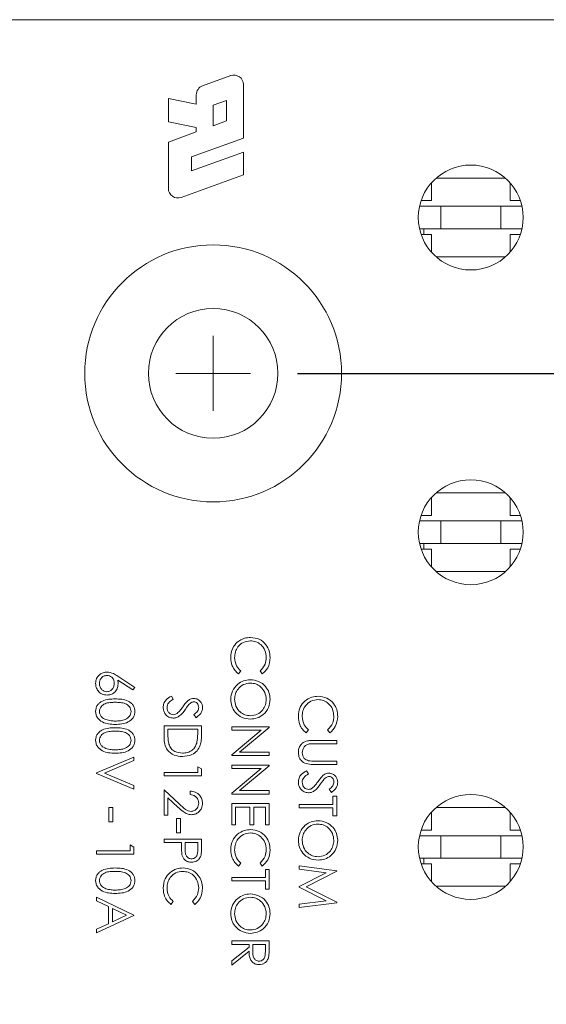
# Model space of a CAD drawing. Header units: inches. Extents: x 0.09 to 9.04, y 0 to 5.41.
# Tile 17 of 19: x 6.81 to 7.51, y 3.65 to 4.96. Entities that reach past the tile are written whole.
import ezdxf

# ---------------------------------------------------------------- set-up
doc = ezdxf.new("R2010")
doc.units = ezdxf.units.IN
doc.header["$MEASUREMENT"] = 0
doc.header["$PDSIZE"] = -1
doc.styles.add('SLDTEXTSTYLE0', font='TXT', dxfattribs={"width": 0.75})
doc.dimstyles.new('SLDDIMSTYLE0', dxfattribs={"dimtxt": 0.104167, "dimasz": 0.104167, "dimexe": 0, "dimexo": 0.0625, "dimgap": 0.026042, "dimtad": 0, "dimtih": 1, "dimtoh": 1, "dimdec": 3, "dimrnd": 1e-09, "dimzin": 12, "dimdsep": 46, "dimtxsty": 'SLDTEXTSTYLE0', "dimsah": 1, "dimcen": 0.09, "dimadec": 0, "dimazin": 3, "dimtfac": 1, "dimtdec": 3, "dimtofl": 0, "dimtmove": 0, "dimatfit": 3, "dimfxl": 1, "dimfrac": 2, "dimtolj": 1, "dimtzin": 12, "dimarcsym": 0})

# ---------------------------------------------------------------- blocks, each defined once
blk = doc.blocks.new('*D7')
at = {"color": 0, "linetype": 'Continuous', "lineweight": -2}
for p, q in [((7.1788, 4.4889), (8.8123, 4.4889)), ((8.8123, 4.3847), (8.8123, 3.7522)), ((8.8123, 2.9091), (8.8123, 3.596)), ((7.1788, 2.8049), (8.8123, 2.8049))]:
    blk.add_line(p, q, dxfattribs=at)
at = {"color": 0, "linetype": 'Continuous'}
for points in [[(8.7949, 4.3847), (8.8296, 4.3847), (8.8123, 4.4889)], [(8.7949, 2.9091), (8.8296, 2.9091), (8.8123, 2.8049)]]:
    blk.add_solid(points, dxfattribs=at)
at = {"layer": 'Defpoints', "color": 0, "linetype": 'Continuous'}
for p in [(7.1163, 4.4889), (8.8123, 4.4889), (7.1163, 2.8049)]:
    blk.add_point(p, dxfattribs=at)
at = {"color": 0, "linetype": 'Continuous', "lineweight": 0, "insert": (8.8123, 3.7262), "char_height": 0.104167, "attachment_point": 2, "style": 'SLDTEXTSTYLE0'}
blk.add_mtext('\\A1;1.684 [42.77]', dxfattribs=at)
blk = doc.blocks.new('SW_CENTERMARKSYMBOL_0')
at = {"color": 0, "linetype": 'Continuous', "lineweight": 0}
for q in [(0, 0.05), (-0.05, 0), (0, -0.05), (0.05, 0)]:
    blk.add_line((0, 0), q, dxfattribs=at)

msp = doc.modelspace()

# ---------------------------------------------------------------- linework, layer by layer
at = {"color": 7, "linetype": 'Continuous', "lineweight": 15}
for p, q in [((7.6813, 4.9609), (6.4513, 4.9609)), ((7.0897, 4.8862), (7.0522, 4.8726)), ((7.1068, 4.803), (7.1068, 4.8743)), ((7.0065, 4.8559), (7.0065, 4.8248)), ((7.0438, 4.848), (7.0065, 4.8559)), ((7.0438, 4.8606), (7.0438, 4.848)), ((7.0842, 4.8531), (7.0663, 4.8466)), ((7.0842, 4.8259), (7.0842, 4.8531)), ((7.0663, 4.8466), (7.0663, 4.8194)), ((7.0065, 4.8248), (7.0438, 4.8169)), ((7.0663, 4.8194), (7.0842, 4.8259)), ((7.0438, 4.8112), (7.0065, 4.7976)), ((7.0438, 4.8169), (7.0438, 4.8112)), ((7.0065, 4.7976), (7.0065, 4.7356)), ((7.0376, 4.7778), (7.1068, 4.803)), ((7.1068, 4.7843), (7.0376, 4.7591)), ((7.1068, 4.754), (7.1068, 4.7843)), ((7.0376, 4.7591), (7.0376, 4.7778)), ((7.0235, 4.7237), (7.1068, 4.754)), ((7.4566, 4.7494), (7.364, 4.7494)), ((7.3578, 4.7432), (7.3578, 4.7194)), ((7.4628, 4.7194), (7.4628, 4.7432)), ((7.3578, 4.7194), (7.3441, 4.7194)), ((7.4766, 4.7194), (7.4628, 4.7194)), ((7.3703, 4.7119), (7.342, 4.7119)), ((7.3703, 4.6819), (7.3703, 4.7119)), ((7.4503, 4.7119), (7.3703, 4.7119)), ((7.4503, 4.7119), (7.4503, 4.6819)), ((7.4787, 4.7119), (7.4503, 4.7119)), ((7.3703, 4.6819), (7.342, 4.6819)), ((7.3488, 4.6818), (7.3478, 4.6818)), ((7.3478, 4.6818), (7.3478, 4.6819)), ((7.3478, 4.6818), (7.3478, 4.6744)), ((7.3488, 4.6818), (7.3478, 4.6818)), ((7.4503, 4.6819), (7.3703, 4.6819)), ((7.4787, 4.6819), (7.4503, 4.6819)), ((7.3441, 4.6744), (7.3578, 4.6744)), ((7.3578, 4.6744), (7.3578, 4.6506)), ((7.4628, 4.6744), (7.4766, 4.6744)), ((7.4628, 4.6506), (7.4628, 4.6744)), ((7.364, 4.6444), (7.4566, 4.6444)), ((7.3578, 4.3232), (7.3578, 4.2994)), ((7.4566, 4.3294), (7.364, 4.3294)), ((7.4628, 4.2994), (7.4628, 4.3232)), ((7.3578, 4.2994), (7.3441, 4.2994)), ((7.4766, 4.2994), (7.4628, 4.2994)), ((7.3703, 4.2919), (7.342, 4.2919)), ((7.3703, 4.2619), (7.3703, 4.2919)), ((7.4503, 4.2919), (7.3703, 4.2919)), ((7.4503, 4.2919), (7.4503, 4.2619)), ((7.4787, 4.2919), (7.4503, 4.2919)), ((7.3703, 4.2619), (7.342, 4.2619)), ((7.3488, 4.2618), (7.3478, 4.2618)), ((7.3478, 4.2618), (7.3478, 4.2619)), ((7.3478, 4.2618), (7.3478, 4.2544)), ((7.3488, 4.2618), (7.3478, 4.2618)), ((7.4503, 4.2619), (7.3703, 4.2619)), ((7.4787, 4.2619), (7.4503, 4.2619)), ((7.3441, 4.2544), (7.3578, 4.2544)), ((7.3578, 4.2544), (7.3578, 4.2306)), ((7.4628, 4.2544), (7.4766, 4.2544)), ((7.4628, 4.2306), (7.4628, 4.2544)), ((7.364, 4.2244), (7.4566, 4.2244)), ((7.1033, 4.0917), (7.1003, 4.0878)), ((7.1319, 4.0878), (7.1289, 4.0917)), ((6.9591, 4.0664), (6.9389, 4.0796)), ((6.939, 4.0847), (6.9619, 4.0698)), ((6.9619, 4.0698), (6.9591, 4.0664)), ((7.0105, 4.0583), (7.013, 4.054)), ((7.0436, 4.0294), (7.0406, 4.0335)), ((7.0008, 4.0185), (7.0508, 4.0185)), ((7.0008, 4.003), (7.0008, 4.0185)), ((7.006, 4.014), (7.006, 4.0083)), ((7.0457, 4.014), (7.006, 4.014)), ((7.0457, 4.0105), (7.0457, 4.014)), ((7.0508, 4.0185), (7.0508, 4.0084)), ((7.0911, 4.0172), (7.1411, 4.0172)), ((7.0911, 4.0128), (7.0911, 4.0172)), ((7.1303, 4.0128), (7.0911, 4.0128)), ((7.0911, 3.9798), (7.1303, 4.0128)), ((7.1411, 4.0163), (7.1017, 3.9833)), ((7.1411, 4.0172), (7.1411, 4.0163)), ((7.1935, 4.0132), (7.1905, 4.0092)), ((7.2222, 4.0092), (7.2192, 4.0132)), ((7.2011, 3.999), (7.2313, 3.999)), ((7.2313, 3.999), (7.2313, 3.9945)), ((7.1017, 3.9833), (7.1411, 3.9833)), ((7.1411, 3.9833), (7.1411, 3.9788)), ((7.2313, 3.9945), (7.2014, 3.9945)), ((6.9106, 3.9557), (6.9606, 3.9769)), ((6.9606, 3.9721), (6.9212, 3.9554)), ((6.9606, 3.9769), (6.9606, 3.9721)), ((7.0911, 3.9788), (7.0911, 3.9798)), ((7.1411, 3.9788), (7.0911, 3.9788)), ((7.2014, 3.9714), (7.2313, 3.9714)), ((7.2313, 3.9714), (7.2313, 3.9669)), ((6.9106, 3.9551), (6.9106, 3.9557)), ((6.9212, 3.9554), (6.9606, 3.9387)), ((7.0008, 3.9564), (7.0457, 3.9564)), ((7.0008, 3.9519), (7.0008, 3.9564)), ((7.0457, 3.9564), (7.0457, 3.964)), ((7.0457, 3.964), (7.0508, 3.9611)), ((7.0508, 3.9611), (7.0508, 3.9519)), ((7.0911, 3.966), (7.1411, 3.966)), ((7.0911, 3.9615), (7.0911, 3.966)), ((7.1303, 3.9615), (7.0911, 3.9615)), ((7.0911, 3.9285), (7.1303, 3.9615)), ((7.1411, 3.965), (7.1017, 3.932)), ((7.1411, 3.966), (7.1411, 3.965)), ((7.191, 3.9586), (7.1935, 3.9544)), ((7.2313, 3.9669), (7.2011, 3.9669)), ((6.9606, 3.9339), (6.9106, 3.9551)), ((7.0508, 3.9519), (7.0008, 3.9519)), ((6.9606, 3.9387), (6.9606, 3.9339)), ((7.0008, 3.9333), (7.0215, 3.9139)), ((7.0008, 3.8993), (7.0008, 3.9333)), ((7.0354, 3.9269), (7.0354, 3.9314)), ((7.1017, 3.932), (7.1411, 3.932)), ((7.1411, 3.932), (7.1411, 3.9275)), ((7.2242, 3.9297), (7.2211, 3.9338)), ((7.0193, 3.9101), (7.006, 3.9226)), ((7.006, 3.9226), (7.006, 3.8993)), ((7.0911, 3.9275), (7.0911, 3.9285)), ((7.1411, 3.9275), (7.0911, 3.9275)), ((7.2262, 3.9246), (7.2313, 3.9246)), ((7.2262, 3.9137), (7.2262, 3.9246)), ((7.2313, 3.9246), (7.2313, 3.8983)), ((6.9272, 3.9096), (6.9324, 3.9096)), ((6.9272, 3.8903), (6.9272, 3.9096)), ((6.9324, 3.9096), (6.9324, 3.8903)), ((7.0911, 3.9147), (7.1411, 3.9147)), ((7.0911, 3.8865), (7.0911, 3.9147)), ((7.0962, 3.9102), (7.0962, 3.8865)), ((7.1154, 3.9102), (7.0962, 3.9102)), ((7.1154, 3.8865), (7.1154, 3.9102)), ((7.1206, 3.9102), (7.1206, 3.8865)), ((7.136, 3.9102), (7.1206, 3.9102)), ((7.136, 3.8865), (7.136, 3.9102)), ((7.1411, 3.9147), (7.1411, 3.8865)), ((7.1813, 3.9137), (7.2262, 3.9137)), ((7.1813, 3.9092), (7.1813, 3.9137)), ((7.2262, 3.9092), (7.1813, 3.9092)), ((7.2262, 3.8983), (7.2262, 3.9092)), ((7.3578, 3.9032), (7.3578, 3.8794)), ((7.4566, 3.9094), (7.364, 3.9094)), ((7.4628, 3.8794), (7.4628, 3.9032)), ((6.9324, 3.8903), (6.9272, 3.8903)), ((7.006, 3.8993), (7.0008, 3.8993)), ((7.0175, 3.8948), (7.0226, 3.8948)), ((7.0175, 3.8756), (7.0175, 3.8948)), ((7.0226, 3.8948), (7.0226, 3.8756)), ((7.2313, 3.8983), (7.2262, 3.8983)), ((7.0962, 3.8865), (7.0911, 3.8865)), ((7.1206, 3.8865), (7.1154, 3.8865)), ((7.1411, 3.8865), (7.136, 3.8865)), ((7.3578, 3.8794), (7.3441, 3.8794)), ((7.4766, 3.8794), (7.4628, 3.8794)), ((7.0008, 3.8628), (7.0008, 3.8672)), ((7.0008, 3.8672), (7.0508, 3.8672)), ((7.0226, 3.8756), (7.0175, 3.8756)), ((7.0508, 3.8672), (7.0508, 3.8574)), ((7.3703, 3.8719), (7.342, 3.8719)), ((7.3703, 3.8419), (7.3703, 3.8719)), ((7.4503, 3.8719), (7.3703, 3.8719)), ((7.4503, 3.8719), (7.4503, 3.8419)), ((7.4787, 3.8719), (7.4503, 3.8719)), ((6.9106, 3.8519), (6.9554, 3.8519)), ((6.9106, 3.8474), (6.9106, 3.8519)), ((6.9554, 3.8519), (6.9554, 3.8596)), ((6.9554, 3.8596), (6.9606, 3.8566)), ((6.9606, 3.8566), (6.9606, 3.8474)), ((7.0239, 3.8628), (7.0008, 3.8628)), ((7.0239, 3.8592), (7.0239, 3.8628)), ((7.029, 3.8628), (7.0289, 3.854)), ((7.0457, 3.8628), (7.029, 3.8628)), ((7.0457, 3.8536), (7.0457, 3.8628)), ((6.9606, 3.8474), (6.9106, 3.8474)), ((7.3703, 3.8419), (7.342, 3.8419)), ((7.3488, 3.8418), (7.3478, 3.8418)), ((7.3478, 3.8418), (7.3478, 3.8419)), ((7.3478, 3.8418), (7.3478, 3.8344)), ((7.3488, 3.8418), (7.3478, 3.8418)), ((7.4503, 3.8419), (7.3703, 3.8419)), ((7.4787, 3.8419), (7.4503, 3.8419)), ((7.1033, 3.8353), (7.1003, 3.8314)), ((7.1319, 3.8314), (7.1289, 3.8353)), ((7.136, 3.8269), (7.1411, 3.8269)), ((7.136, 3.816), (7.136, 3.8269)), ((7.1411, 3.8269), (7.1411, 3.8006)), ((7.1813, 3.8317), (7.2313, 3.8251)), ((7.1813, 3.8272), (7.1813, 3.8317)), ((7.2174, 3.8224), (7.1813, 3.8272)), ((7.2313, 3.8244), (7.1903, 3.8038)), ((7.2313, 3.8251), (7.2313, 3.8244)), ((7.3441, 3.8344), (7.3578, 3.8344)), ((7.3578, 3.8344), (7.3578, 3.8106)), ((7.4628, 3.8106), (7.4628, 3.8344)), ((7.4628, 3.8344), (7.4766, 3.8344)), ((7.0911, 3.816), (7.136, 3.816)), ((7.0911, 3.8115), (7.0911, 3.816)), ((7.136, 3.8115), (7.0911, 3.8115)), ((7.136, 3.8006), (7.136, 3.8115)), ((7.1813, 3.8043), (7.2174, 3.8224)), ((7.1411, 3.8006), (7.136, 3.8006)), ((7.1813, 3.8032), (7.1813, 3.8043)), ((7.2173, 3.7852), (7.1813, 3.8032)), ((7.1903, 3.8038), (7.2313, 3.7832)), ((7.364, 3.8044), (7.4566, 3.8044)), ((6.9106, 3.7897), (6.9606, 3.766)), ((6.9106, 3.7848), (6.9106, 3.7897)), ((6.9266, 3.7772), (6.9106, 3.7848)), ((7.1813, 3.7804), (7.2173, 3.7852)), ((6.9266, 3.7545), (6.9266, 3.7772)), ((6.9317, 3.7748), (6.9317, 3.7569)), ((6.9508, 3.7657), (6.9317, 3.7748)), ((7.013, 3.784), (7.01, 3.7801)), ((7.0417, 3.7801), (7.0386, 3.784)), ((7.2313, 3.7825), (7.1813, 3.7759)), ((7.1813, 3.7759), (7.1813, 3.7804)), ((7.2313, 3.7832), (7.2313, 3.7825)), ((6.9606, 3.7653), (6.9106, 3.7422)), ((6.9317, 3.7569), (6.9508, 3.7657)), ((6.9606, 3.766), (6.9606, 3.7653)), ((6.9106, 3.7471), (6.9266, 3.7545)), ((6.9106, 3.7422), (6.9106, 3.7471)), ((7.0911, 3.7269), (7.0911, 3.7314)), ((7.0911, 3.7314), (7.1411, 3.7314)), ((7.1142, 3.7269), (7.0911, 3.7269)), ((7.0911, 3.7048), (7.1142, 3.7232)), ((7.1142, 3.7232), (7.1142, 3.7269)), ((7.1193, 3.7269), (7.1192, 3.7177)), ((7.136, 3.7269), (7.1193, 3.7269)), ((7.136, 3.7175), (7.136, 3.7269)), ((7.1411, 3.7314), (7.1411, 3.7213)), ((7.1142, 3.7177), (7.0911, 3.6993)), ((7.0911, 3.6993), (7.0911, 3.7048))]:
    msp.add_line(p, q, dxfattribs=at)
at = {"color": 8, "linetype": 'Continuous', "lineweight": 15}
for p, q in [((7.3488, 4.6818), (7.4787, 4.6818)), ((7.3488, 4.2618), (7.4787, 4.2618)), ((7.3488, 3.8418), (7.4787, 3.8418))]:
    msp.add_line(p, q, dxfattribs=at)
at = {"color": 7, "linetype": 'Continuous', "lineweight": 15}
for centre, radius in [((7.4103, 4.6969), 0.07), ((7.0663, 4.4889), 0.1715), ((7.0663, 4.4889), 0.0865), ((7.4103, 4.2769), 0.07), ((7.4103, 3.8569), 0.07)]:
    msp.add_circle(centre, radius, dxfattribs=at)
for centre, start, end in [((7.094, 4.8743), 0, 110), ((7.0565, 4.8606), 110, 180), ((7.0192, 4.7356), 180, 290)]:
    msp.add_arc(centre, 0.0127, start, end, dxfattribs=at)
for points, knots in [([(7.0898, 4.1095), (7.0902, 4.1139), (7.0908, 4.1218), (7.0962, 4.1276), (7.0985, 4.1301)], [0, 0, 0, 0, 0.559804, 1, 1, 1, 1]), ([(7.116, 4.132), (7.1128, 4.1316), (7.1063, 4.1308), (7.0994, 4.1246), (7.0955, 4.1172), (7.0951, 4.1121), (7.0949, 4.1095)], [0, 0, 0, 0, 0.279434, 0.558921, 0.779283, 1, 1, 1, 1]), ([(7.0985, 4.1301), (7.1016, 4.1322), (7.107, 4.1359), (7.1135, 4.1363), (7.1164, 4.1365)], [0, 0, 0, 0, 0.559029, 1, 1, 1, 1]), ([(7.1372, 4.1099), (7.1369, 4.1131), (7.1361, 4.1194), (7.1307, 4.1269), (7.1236, 4.1313), (7.1185, 4.1318), (7.116, 4.132)], [0, 0, 0, 0, 0.279855, 0.559481, 0.779678, 1, 1, 1, 1]), ([(7.1164, 4.1365), (7.1203, 4.136), (7.1281, 4.1351), (7.1367, 4.1277), (7.1417, 4.1188), (7.1421, 4.1127), (7.1424, 4.1096)], [0, 0, 0, 0, 0.279505, 0.559095, 0.779381, 1, 1, 1, 1]), ([(7.1003, 4.0878), (7.0985, 4.0893), (7.095, 4.0924), (7.0907, 4.0998), (7.0902, 4.1058), (7.0898, 4.1095)], [0, 0, 0, 0, 0.280408, 0.560778, 1, 1, 1, 1]), ([(7.0949, 4.1095), (7.0954, 4.1057), (7.0962, 4.0988), (7.1011, 4.0939), (7.1033, 4.0917)], [0, 0, 0, 0, 0.558772, 1, 1, 1, 1]), ([(7.1289, 4.0917), (7.1316, 4.0946), (7.1364, 4.0998), (7.137, 4.1068), (7.1372, 4.1099)], [0, 0, 0, 0, 0.558427, 1, 1, 1, 1]), ([(7.1424, 4.1096), (7.1418, 4.1048), (7.1409, 4.0962), (7.1347, 4.0903), (7.1319, 4.0878)], [0, 0, 0, 0, 0.559513, 1, 1, 1, 1]), ([(6.9093, 4.0752), (6.9096, 4.0774), (6.9101, 4.0819), (6.9142, 4.0869), (6.9192, 4.0898), (6.9228, 4.0902), (6.9245, 4.0903)], [0, 0, 0, 0, 0.279672, 0.559096, 0.779558, 1, 1, 1, 1]), ([(6.9245, 4.0903), (6.9274, 4.0898), (6.9327, 4.089), (6.9371, 4.086), (6.939, 4.0847)], [0, 0, 0, 0, 0.558276, 1, 1, 1, 1]), ([(6.9246, 4.0596), (6.9223, 4.0598), (6.9177, 4.0603), (6.9127, 4.0646), (6.9098, 4.0698), (6.9095, 4.0734), (6.9093, 4.0752)], [0, 0, 0, 0, 0.279693, 0.558958, 0.779486, 1, 1, 1, 1]), ([(6.9243, 4.0858), (6.9228, 4.0856), (6.9197, 4.0852), (6.9166, 4.0821), (6.9147, 4.0786), (6.9145, 4.0761), (6.9144, 4.0749)], [0, 0, 0, 0, 0.278993, 0.558795, 0.779267, 1, 1, 1, 1]), ([(6.9144, 4.0749), (6.9146, 4.0734), (6.9149, 4.0703), (6.9174, 4.0668), (6.9207, 4.0644), (6.9231, 4.0642), (6.9243, 4.064)], [0, 0, 0, 0, 0.280022, 0.559893, 0.780009, 1, 1, 1, 1]), ([(6.9343, 4.0753), (6.9342, 4.0769), (6.9339, 4.0799), (6.9313, 4.0834), (6.9279, 4.0855), (6.9255, 4.0857), (6.9243, 4.0858)], [0, 0, 0, 0, 0.280131, 0.559468, 0.779693, 1, 1, 1, 1]), ([(6.9243, 4.064), (6.9259, 4.0643), (6.929, 4.0647), (6.9322, 4.068), (6.934, 4.0716), (6.9342, 4.0741), (6.9343, 4.0753)], [0, 0, 0, 0, 0.278784, 0.558598, 0.779144, 1, 1, 1, 1]), ([(6.9394, 4.0744), (6.9392, 4.0722), (6.9387, 4.0678), (6.9347, 4.0629), (6.9298, 4.06), (6.9263, 4.0597), (6.9246, 4.0596)], [0, 0, 0, 0, 0.279638, 0.559326, 0.779527, 1, 1, 1, 1]), ([(6.9389, 4.0796), (6.9391, 4.0786), (6.9394, 4.0769), (6.9394, 4.0752), (6.9394, 4.0744)], [0, 0, 0, 0, 0.55991, 1, 1, 1, 1]), ([(7.0898, 4.0537), (7.0902, 4.0576), (7.0911, 4.0653), (7.0982, 4.0739), (7.1067, 4.0793), (7.1128, 4.0798), (7.1159, 4.0801)], [0, 0, 0, 0, 0.27967, 0.559373, 0.779634, 1, 1, 1, 1]), ([(7.1159, 4.0756), (7.1127, 4.0752), (7.1064, 4.0744), (7.0996, 4.0684), (7.0955, 4.0613), (7.0951, 4.0564), (7.0949, 4.0539)], [0, 0, 0, 0, 0.279416, 0.559077, 0.779478, 1, 1, 1, 1]), ([(7.1159, 4.0801), (7.1197, 4.0796), (7.1274, 4.0787), (7.1362, 4.0718), (7.1415, 4.0632), (7.1421, 4.0571), (7.1424, 4.0541)], [0, 0, 0, 0, 0.279739, 0.55933, 0.779683, 1, 1, 1, 1]), ([(7.1372, 4.0539), (7.1368, 4.057), (7.136, 4.0634), (7.1304, 4.0706), (7.1234, 4.0749), (7.1184, 4.0754), (7.1159, 4.0756)], [0, 0, 0, 0, 0.279626, 0.559357, 0.779634, 1, 1, 1, 1]), ([(6.9093, 4.0377), (6.9094, 4.0392), (6.9096, 4.0421), (6.9116, 4.0461), (6.9146, 4.0493), (6.9196, 4.0524), (6.9268, 4.0542), (6.9326, 4.0544), (6.9355, 4.0544)], [0, 0, 0, 0, 0.124919, 0.249822, 0.374731, 0.499835, 0.749494, 1, 1, 1, 1]), ([(6.9356, 4.0499), (6.9333, 4.0499), (6.9287, 4.0498), (6.9219, 4.0485), (6.9171, 4.045), (6.9148, 4.041), (6.9145, 4.0387), (6.9144, 4.0376)], [0, 0, 0, 0, 0.251092, 0.501385, 0.749635, 0.874872, 1, 1, 1, 1]), ([(6.9355, 4.0544), (6.9385, 4.0544), (6.9443, 4.0542), (6.9515, 4.0524), (6.9565, 4.0493), (6.9595, 4.0461), (6.9615, 4.0421), (6.9617, 4.0392), (6.9619, 4.0377)], [0, 0, 0, 0, 0.25052, 0.500153, 0.625262, 0.750203, 0.87511, 1, 1, 1, 1]), ([(6.9567, 4.0376), (6.9566, 4.0387), (6.9564, 4.041), (6.9546, 4.044), (6.9522, 4.0465), (6.9481, 4.0487), (6.9424, 4.0498), (6.9379, 4.0499), (6.9356, 4.0499)], [0, 0, 0, 0, 0.124872, 0.249869, 0.374729, 0.499776, 0.7495, 1, 1, 1, 1]), ([(6.9995, 4.0431), (6.9997, 4.0449), (7.0001, 4.0486), (7.0039, 4.0543), (7.008, 4.0568), (7.0105, 4.0583)], [0, 0, 0, 0, 0.279875, 0.559691, 1, 1, 1, 1]), ([(7.013, 4.054), (7.0107, 4.0526), (7.0075, 4.0505), (7.005, 4.0463), (7.0048, 4.0441), (7.0047, 4.0431)], [0, 0, 0, 0, 0.559321, 0.779782, 1, 1, 1, 1]), ([(7.026, 4.0441), (7.0272, 4.0457), (7.0292, 4.0486), (7.0317, 4.0512), (7.0328, 4.0523)], [0, 0, 0, 0, 0.560415, 1, 1, 1, 1]), ([(7.0342, 4.0473), (7.0332, 4.0461), (7.0315, 4.0439), (7.0299, 4.0416), (7.0292, 4.0406)], [0, 0, 0, 0, 0.559906, 1, 1, 1, 1]), ([(7.0328, 4.0523), (7.0341, 4.0532), (7.0364, 4.0547), (7.0392, 4.055), (7.0404, 4.0551)], [0, 0, 0, 0, 0.55984, 1, 1, 1, 1]), ([(7.0406, 4.0506), (7.04, 4.0505), (7.0386, 4.0504), (7.0363, 4.0493), (7.035, 4.0481), (7.0342, 4.0473)], [0, 0, 0, 0, 0.279835, 0.559803, 1, 1, 1, 1]), ([(7.0404, 4.0551), (7.0422, 4.0549), (7.0458, 4.0544), (7.0496, 4.051), (7.0517, 4.0469), (7.052, 4.0441), (7.0521, 4.0427)], [0, 0, 0, 0, 0.279497, 0.558769, 0.779387, 1, 1, 1, 1]), ([(7.047, 4.0432), (7.0469, 4.0443), (7.0467, 4.0463), (7.0452, 4.0487), (7.043, 4.0503), (7.0414, 4.0505), (7.0406, 4.0506)], [0, 0, 0, 0, 0.280274, 0.559931, 0.77992, 1, 1, 1, 1]), ([(7.1161, 4.0275), (7.1122, 4.0279), (7.1045, 4.0288), (7.0959, 4.0359), (7.0906, 4.0446), (7.0901, 4.0507), (7.0898, 4.0537)], [0, 0, 0, 0, 0.279632, 0.559337, 0.779596, 1, 1, 1, 1]), ([(7.0949, 4.0539), (7.0953, 4.0507), (7.096, 4.0444), (7.1015, 4.037), (7.1086, 4.0327), (7.1136, 4.0322), (7.1161, 4.032)], [0, 0, 0, 0, 0.279833, 0.559384, 0.779652, 1, 1, 1, 1]), ([(7.1424, 4.0541), (7.142, 4.0502), (7.1411, 4.0424), (7.134, 4.0336), (7.1253, 4.0283), (7.1192, 4.0278), (7.1161, 4.0275)], [0, 0, 0, 0, 0.279754, 0.559354, 0.779581, 1, 1, 1, 1]), ([(7.1161, 4.032), (7.1193, 4.0324), (7.1256, 4.0331), (7.1325, 4.0392), (7.1365, 4.0464), (7.137, 4.0514), (7.1372, 4.0539)], [0, 0, 0, 0, 0.279466, 0.558866, 0.779511, 1, 1, 1, 1]), ([(7.1801, 4.031), (7.1804, 4.0354), (7.1811, 4.0433), (7.1864, 4.0491), (7.1888, 4.0516)], [0, 0, 0, 0, 0.559804, 1, 1, 1, 1]), ([(7.2063, 4.0535), (7.2031, 4.0531), (7.1966, 4.0523), (7.1896, 4.0461), (7.1857, 4.0386), (7.1854, 4.0336), (7.1852, 4.031)], [0, 0, 0, 0, 0.279434, 0.558921, 0.779283, 1, 1, 1, 1]), ([(7.1888, 4.0516), (7.1918, 4.0537), (7.1972, 4.0574), (7.2038, 4.0578), (7.2066, 4.058)], [0, 0, 0, 0, 0.559029, 1, 1, 1, 1]), ([(7.2275, 4.0313), (7.2271, 4.0345), (7.2264, 4.0409), (7.221, 4.0483), (7.2138, 4.0528), (7.2088, 4.0532), (7.2063, 4.0535)], [0, 0, 0, 0, 0.279855, 0.559481, 0.779678, 1, 1, 1, 1]), ([(7.2066, 4.058), (7.2105, 4.0575), (7.2184, 4.0566), (7.227, 4.0492), (7.2319, 4.0403), (7.2324, 4.0341), (7.2326, 4.0311)], [0, 0, 0, 0, 0.279505, 0.559095, 0.779381, 1, 1, 1, 1]), ([(6.9355, 4.0205), (6.9326, 4.0205), (6.9267, 4.0207), (6.9182, 4.0231), (6.9123, 4.0279), (6.9096, 4.0333), (6.9094, 4.0362), (6.9093, 4.0377)], [0, 0, 0, 0, 0.25099, 0.501117, 0.74963, 0.874813, 1, 1, 1, 1]), ([(6.9144, 4.0376), (6.9146, 4.0362), (6.9149, 4.0335), (6.9178, 4.0292), (6.921, 4.0277), (6.923, 4.0268)], [0, 0, 0, 0, 0.280257, 0.560781, 1, 1, 1, 1]), ([(6.9619, 4.0377), (6.9617, 4.0362), (6.9615, 4.0333), (6.9589, 4.0279), (6.953, 4.0231), (6.9444, 4.0207), (6.9385, 4.0205), (6.9355, 4.0205)], [0, 0, 0, 0, 0.125169, 0.250336, 0.498865, 0.749016, 1, 1, 1, 1]), ([(6.9356, 4.0249), (6.9379, 4.025), (6.9424, 4.0251), (6.9491, 4.0268), (6.954, 4.0301), (6.9564, 4.0341), (6.9566, 4.0364), (6.9567, 4.0376)], [0, 0, 0, 0, 0.250928, 0.501325, 0.74965, 0.874913, 1, 1, 1, 1]), ([(7.0131, 4.0288), (7.011, 4.0291), (7.0069, 4.0296), (7.0026, 4.0336), (6.9999, 4.0382), (6.9997, 4.0415), (6.9995, 4.0431)], [0, 0, 0, 0, 0.279182, 0.559073, 0.779436, 1, 1, 1, 1]), ([(7.0047, 4.0431), (7.0048, 4.0417), (7.0051, 4.039), (7.0071, 4.0358), (7.01, 4.0337), (7.0121, 4.0334), (7.0131, 4.0333)], [0, 0, 0, 0, 0.280255, 0.560109, 0.78008, 1, 1, 1, 1]), ([(7.0292, 4.0406), (7.0269, 4.0374), (7.0237, 4.0331), (7.0176, 4.0293), (7.0146, 4.029), (7.0131, 4.0288)], [0, 0, 0, 0, 0.560115, 0.780284, 1, 1, 1, 1]), ([(7.0131, 4.0333), (7.0141, 4.0334), (7.0159, 4.0336), (7.0174, 4.0346), (7.0181, 4.0351)], [0, 0, 0, 0, 0.55899, 1, 1, 1, 1]), ([(7.0181, 4.0351), (7.0197, 4.0366), (7.0226, 4.0394), (7.025, 4.0426), (7.026, 4.0441)], [0, 0, 0, 0, 0.5595, 1, 1, 1, 1]), ([(7.0406, 4.0335), (7.0424, 4.0349), (7.0449, 4.0369), (7.0468, 4.0406), (7.0469, 4.0424), (7.047, 4.0432)], [0, 0, 0, 0, 0.559835, 0.779848, 1, 1, 1, 1]), ([(7.0521, 4.0427), (7.052, 4.0412), (7.0517, 4.0381), (7.0487, 4.0333), (7.0456, 4.0309), (7.0436, 4.0294)], [0, 0, 0, 0, 0.279762, 0.5595, 1, 1, 1, 1]), ([(6.923, 4.0268), (6.9253, 4.0262), (6.9294, 4.0251), (6.9337, 4.025), (6.9356, 4.0249)], [0, 0, 0, 0, 0.559599, 1, 1, 1, 1]), ([(7.1905, 4.0092), (7.1888, 4.0108), (7.1852, 4.0139), (7.181, 4.0213), (7.1804, 4.0273), (7.1801, 4.031)], [0, 0, 0, 0, 0.280408, 0.560778, 1, 1, 1, 1]), ([(7.1852, 4.031), (7.1857, 4.0272), (7.1865, 4.0202), (7.1914, 4.0153), (7.1935, 4.0132)], [0, 0, 0, 0, 0.558772, 1, 1, 1, 1]), ([(7.2192, 4.0132), (7.2219, 4.0161), (7.2267, 4.0212), (7.2272, 4.0282), (7.2275, 4.0313)], [0, 0, 0, 0, 0.558427, 1, 1, 1, 1]), ([(7.2326, 4.0311), (7.2321, 4.0262), (7.2311, 4.0177), (7.2249, 4.0118), (7.2222, 4.0092)], [0, 0, 0, 0, 0.559513, 1, 1, 1, 1]), ([(6.9093, 3.9992), (6.9094, 4.0007), (6.9096, 4.0036), (6.9116, 4.0076), (6.9146, 4.0109), (6.9196, 4.0139), (6.9268, 4.0158), (6.9326, 4.0159), (6.9355, 4.016)], [0, 0, 0, 0, 0.124919, 0.249822, 0.374731, 0.499835, 0.749494, 1, 1, 1, 1]), ([(6.9356, 4.0115), (6.9333, 4.0114), (6.9287, 4.0113), (6.9219, 4.01), (6.9171, 4.0066), (6.9148, 4.0025), (6.9145, 4.0002), (6.9144, 3.9991)], [0, 0, 0, 0, 0.251092, 0.501385, 0.749635, 0.874872, 1, 1, 1, 1]), ([(6.9355, 4.016), (6.9385, 4.0159), (6.9443, 4.0158), (6.9515, 4.014), (6.9565, 4.0109), (6.9595, 4.0076), (6.9615, 4.0036), (6.9617, 4.0007), (6.9619, 3.9992)], [0, 0, 0, 0, 0.25052, 0.500153, 0.625262, 0.750203, 0.87511, 1, 1, 1, 1]), ([(6.9567, 3.9991), (6.9566, 4.0002), (6.9564, 4.0025), (6.9546, 4.0056), (6.9522, 4.008), (6.9481, 4.0102), (6.9424, 4.0113), (6.9379, 4.0114), (6.9356, 4.0115)], [0, 0, 0, 0, 0.124872, 0.249869, 0.374729, 0.499776, 0.7495, 1, 1, 1, 1]), ([(7.006, 4.0083), (7.0059, 4.0056), (7.0059, 4.0008), (7.0068, 3.9961), (7.0072, 3.994)], [0, 0, 0, 0, 0.560426, 1, 1, 1, 1]), ([(7.0443, 3.9952), (7.0448, 3.998), (7.0457, 4.0031), (7.0457, 4.0083), (7.0457, 4.0105)], [0, 0, 0, 0, 0.559542, 1, 1, 1, 1]), ([(7.0508, 4.0084), (7.0508, 4.0054), (7.0508, 4.0001), (7.0496, 3.9949), (7.049, 3.9926)], [0, 0, 0, 0, 0.560445, 1, 1, 1, 1]), ([(6.9355, 3.982), (6.9326, 3.9821), (6.9267, 3.9822), (6.9182, 3.9847), (6.9123, 3.9895), (6.9096, 3.9948), (6.9094, 3.9978), (6.9093, 3.9992)], [0, 0, 0, 0, 0.25099, 0.501117, 0.74963, 0.874813, 1, 1, 1, 1]), ([(6.9144, 3.9991), (6.9146, 3.9977), (6.9149, 3.995), (6.9178, 3.9908), (6.921, 3.9893), (6.923, 3.9884)], [0, 0, 0, 0, 0.280257, 0.560781, 1, 1, 1, 1]), ([(6.9619, 3.9992), (6.9617, 3.9978), (6.9615, 3.9948), (6.9589, 3.9895), (6.953, 3.9847), (6.9444, 3.9822), (6.9385, 3.9821), (6.9355, 3.982)], [0, 0, 0, 0, 0.125169, 0.250336, 0.498865, 0.749016, 1, 1, 1, 1]), ([(6.9356, 3.9865), (6.9379, 3.9865), (6.9424, 3.9867), (6.9491, 3.9883), (6.954, 3.9916), (6.9564, 3.9957), (6.9566, 3.998), (6.9567, 3.9991)], [0, 0, 0, 0, 0.250928, 0.501325, 0.74965, 0.874913, 1, 1, 1, 1]), ([(7.0252, 3.9775), (7.0214, 3.9779), (7.0139, 3.9786), (7.005, 3.9851), (7.0011, 3.9942), (7.0009, 4.0001), (7.0008, 4.003)], [0, 0, 0, 0, 0.280156, 0.55927, 0.778842, 1, 1, 1, 1]), ([(7.0252, 3.982), (7.0275, 3.9822), (7.0322, 3.9825), (7.0381, 3.9856), (7.0423, 3.99), (7.0436, 3.9934), (7.0443, 3.9952)], [0, 0, 0, 0, 0.280179, 0.559771, 0.779797, 1, 1, 1, 1]), ([(7.1801, 3.9825), (7.1802, 3.9844), (7.1804, 3.9882), (7.1829, 3.9929), (7.1864, 3.9964), (7.1892, 3.9975), (7.1906, 3.9981)], [0, 0, 0, 0, 0.280221, 0.559914, 0.779952, 1, 1, 1, 1]), ([(7.1906, 3.9981), (7.1926, 3.9984), (7.196, 3.999), (7.1996, 3.999), (7.2011, 3.999)], [0, 0, 0, 0, 0.559499, 1, 1, 1, 1]), ([(6.923, 3.9884), (6.9253, 3.9877), (6.9294, 3.9866), (6.9337, 3.9865), (6.9356, 3.9865)], [0, 0, 0, 0, 0.559599, 1, 1, 1, 1]), ([(7.0072, 3.994), (7.0081, 3.992), (7.0098, 3.988), (7.0162, 3.983), (7.0218, 3.9824), (7.0252, 3.982)], [0, 0, 0, 0, 0.280545, 0.560987, 1, 1, 1, 1]), ([(7.049, 3.9926), (7.0478, 3.99), (7.0453, 3.9849), (7.0369, 3.9787), (7.0296, 3.978), (7.0252, 3.9775)], [0, 0, 0, 0, 0.280284, 0.560722, 1, 1, 1, 1]), ([(7.2011, 3.9669), (7.1984, 3.967), (7.1928, 3.9671), (7.1854, 3.9701), (7.1808, 3.9759), (7.1803, 3.9803), (7.1801, 3.9825)], [0, 0, 0, 0, 0.281635, 0.560097, 0.780073, 1, 1, 1, 1]), ([(7.1947, 3.9943), (7.1932, 3.994), (7.1902, 3.9933), (7.1862, 3.9891), (7.1856, 3.9851), (7.1852, 3.9827)], [0, 0, 0, 0, 0.281002, 0.560831, 1, 1, 1, 1]), ([(7.1852, 3.9827), (7.1853, 3.9813), (7.1856, 3.9786), (7.1877, 3.9752), (7.1905, 3.973), (7.1926, 3.9723), (7.1936, 3.9719)], [0, 0, 0, 0, 0.279773, 0.559414, 0.779537, 1, 1, 1, 1]), ([(7.2014, 3.9945), (7.2001, 3.9945), (7.1979, 3.9945), (7.1957, 3.9944), (7.1947, 3.9943)], [0, 0, 0, 0, 0.560124, 1, 1, 1, 1]), ([(7.1936, 3.9719), (7.1951, 3.9717), (7.1976, 3.9714), (7.2002, 3.9714), (7.2014, 3.9714)], [0, 0, 0, 0, 0.559624, 1, 1, 1, 1]), ([(7.1801, 3.9434), (7.1802, 3.9452), (7.1806, 3.9489), (7.1844, 3.9546), (7.1885, 3.9571), (7.191, 3.9586)], [0, 0, 0, 0, 0.279875, 0.559691, 1, 1, 1, 1]), ([(7.2133, 3.9526), (7.2146, 3.9535), (7.217, 3.955), (7.2197, 3.9553), (7.221, 3.9554)], [0, 0, 0, 0, 0.55984, 1, 1, 1, 1]), ([(7.221, 3.9554), (7.2227, 3.9552), (7.2263, 3.9547), (7.2301, 3.9513), (7.2323, 3.9472), (7.2325, 3.9445), (7.2326, 3.9431)], [0, 0, 0, 0, 0.279497, 0.558769, 0.779387, 1, 1, 1, 1]), ([(7.1936, 3.9291), (7.1915, 3.9294), (7.1875, 3.93), (7.1831, 3.9339), (7.1804, 3.9386), (7.1802, 3.9418), (7.1801, 3.9434)], [0, 0, 0, 0, 0.279182, 0.559073, 0.779436, 1, 1, 1, 1]), ([(7.1935, 3.9544), (7.1912, 3.9529), (7.1881, 3.9508), (7.1855, 3.9466), (7.1853, 3.9445), (7.1852, 3.9434)], [0, 0, 0, 0, 0.559321, 0.779782, 1, 1, 1, 1]), ([(7.1852, 3.9434), (7.1853, 3.942), (7.1856, 3.9394), (7.1876, 3.9361), (7.1905, 3.934), (7.1926, 3.9337), (7.1937, 3.9336)], [0, 0, 0, 0, 0.280255, 0.560109, 0.78008, 1, 1, 1, 1]), ([(7.1986, 3.9354), (7.2002, 3.9369), (7.2032, 3.9397), (7.2055, 3.943), (7.2065, 3.9444)], [0, 0, 0, 0, 0.5595, 1, 1, 1, 1]), ([(7.2065, 3.9444), (7.2077, 3.946), (7.2097, 3.9489), (7.2122, 3.9515), (7.2133, 3.9526)], [0, 0, 0, 0, 0.560415, 1, 1, 1, 1]), ([(7.2147, 3.9476), (7.2137, 3.9464), (7.212, 3.9442), (7.2104, 3.9419), (7.2097, 3.9409)], [0, 0, 0, 0, 0.559906, 1, 1, 1, 1]), ([(7.2212, 3.9509), (7.2205, 3.9508), (7.2191, 3.9507), (7.2168, 3.9496), (7.2155, 3.9484), (7.2147, 3.9476)], [0, 0, 0, 0, 0.279835, 0.559803, 1, 1, 1, 1]), ([(7.2211, 3.9338), (7.2229, 3.9352), (7.2254, 3.9372), (7.2273, 3.9409), (7.2274, 3.9427), (7.2275, 3.9436)], [0, 0, 0, 0, 0.559835, 0.779848, 1, 1, 1, 1]), ([(7.2275, 3.9436), (7.2274, 3.9446), (7.2273, 3.9466), (7.2257, 3.9491), (7.2236, 3.9507), (7.222, 3.9508), (7.2212, 3.9509)], [0, 0, 0, 0, 0.280274, 0.559931, 0.77992, 1, 1, 1, 1]), ([(7.2326, 3.9431), (7.2325, 3.9415), (7.2322, 3.9385), (7.2292, 3.9336), (7.2261, 3.9312), (7.2242, 3.9297)], [0, 0, 0, 0, 0.279762, 0.5595, 1, 1, 1, 1]), ([(7.0354, 3.9314), (7.0379, 3.9311), (7.0427, 3.9305), (7.0483, 3.9262), (7.0516, 3.9208), (7.0519, 3.917), (7.0521, 3.915)], [0, 0, 0, 0, 0.280033, 0.559551, 0.779669, 1, 1, 1, 1]), ([(7.2097, 3.9409), (7.2074, 3.9378), (7.2042, 3.9334), (7.1982, 3.9297), (7.1951, 3.9293), (7.1936, 3.9291)], [0, 0, 0, 0, 0.560115, 0.780284, 1, 1, 1, 1]), ([(7.1937, 3.9336), (7.1947, 3.9337), (7.1964, 3.9339), (7.1979, 3.9349), (7.1986, 3.9354)], [0, 0, 0, 0, 0.55899, 1, 1, 1, 1]), ([(7.047, 3.9153), (7.0468, 3.917), (7.0465, 3.9204), (7.0433, 3.9243), (7.0394, 3.9263), (7.0368, 3.9267), (7.0354, 3.9269)], [0, 0, 0, 0, 0.279729, 0.558969, 0.779193, 1, 1, 1, 1]), ([(7.0372, 3.8999), (7.0353, 3.9001), (7.0313, 3.9006), (7.0253, 3.9045), (7.0216, 3.908), (7.0193, 3.9101)], [0, 0, 0, 0, 0.279288, 0.559154, 1, 1, 1, 1]), ([(7.0215, 3.9139), (7.024, 3.9115), (7.0274, 3.9081), (7.0328, 3.9048), (7.0355, 3.9046), (7.0368, 3.9044)], [0, 0, 0, 0, 0.560755, 0.780531, 1, 1, 1, 1]), ([(7.0368, 3.9044), (7.0384, 3.9046), (7.0415, 3.9051), (7.0448, 3.9081), (7.0467, 3.9116), (7.0469, 3.9141), (7.047, 3.9153)], [0, 0, 0, 0, 0.279151, 0.55896, 0.779341, 1, 1, 1, 1]), ([(7.0521, 3.915), (7.0519, 3.9128), (7.0515, 3.9084), (7.0474, 3.9034), (7.0425, 3.9004), (7.039, 3.9001), (7.0372, 3.8999)], [0, 0, 0, 0, 0.27989, 0.559224, 0.779582, 1, 1, 1, 1]), ([(7.1801, 3.8656), (7.1805, 3.8694), (7.1813, 3.8772), (7.1884, 3.8858), (7.197, 3.8911), (7.2031, 3.8917), (7.2061, 3.8919)], [0, 0, 0, 0, 0.27967, 0.559373, 0.779634, 1, 1, 1, 1]), ([(7.2061, 3.8919), (7.21, 3.8915), (7.2177, 3.8905), (7.2265, 3.8837), (7.2317, 3.8751), (7.2323, 3.869), (7.2326, 3.866)], [0, 0, 0, 0, 0.279739, 0.55933, 0.779683, 1, 1, 1, 1]), ([(7.0985, 3.8737), (7.1016, 3.8758), (7.107, 3.8795), (7.1135, 3.8799), (7.1164, 3.8801)], [0, 0, 0, 0, 0.559029, 1, 1, 1, 1]), ([(7.1164, 3.8801), (7.1203, 3.8796), (7.1281, 3.8787), (7.1367, 3.8713), (7.1417, 3.8624), (7.1421, 3.8562), (7.1424, 3.8532)], [0, 0, 0, 0, 0.279505, 0.559095, 0.779381, 1, 1, 1, 1]), ([(7.2061, 3.8874), (7.203, 3.8871), (7.1967, 3.8863), (7.1899, 3.8802), (7.1858, 3.8732), (7.1854, 3.8682), (7.1852, 3.8657)], [0, 0, 0, 0, 0.279416, 0.559077, 0.779478, 1, 1, 1, 1]), ([(7.2275, 3.8657), (7.2271, 3.8689), (7.2263, 3.8752), (7.2207, 3.8824), (7.2136, 3.8868), (7.2086, 3.8872), (7.2061, 3.8874)], [0, 0, 0, 0, 0.279626, 0.559357, 0.779634, 1, 1, 1, 1]), ([(7.0898, 3.8531), (7.0902, 3.8575), (7.0908, 3.8654), (7.0962, 3.8712), (7.0985, 3.8737)], [0, 0, 0, 0, 0.559804, 1, 1, 1, 1]), ([(7.116, 3.8756), (7.1128, 3.8752), (7.1063, 3.8744), (7.0994, 3.8682), (7.0955, 3.8607), (7.0951, 3.8557), (7.0949, 3.8531)], [0, 0, 0, 0, 0.279434, 0.558921, 0.779283, 1, 1, 1, 1]), ([(7.1372, 3.8534), (7.1369, 3.8566), (7.1361, 3.863), (7.1307, 3.8705), (7.1236, 3.8749), (7.1185, 3.8754), (7.116, 3.8756)], [0, 0, 0, 0, 0.279855, 0.559481, 0.779678, 1, 1, 1, 1]), ([(7.2064, 3.8394), (7.2025, 3.8398), (7.1947, 3.8407), (7.1861, 3.8478), (7.1808, 3.8564), (7.1803, 3.8625), (7.1801, 3.8656)], [0, 0, 0, 0, 0.279632, 0.559337, 0.779596, 1, 1, 1, 1]), ([(7.1852, 3.8657), (7.1855, 3.8626), (7.1863, 3.8562), (7.1917, 3.8489), (7.1989, 3.8445), (7.2039, 3.8441), (7.2064, 3.8439)], [0, 0, 0, 0, 0.279833, 0.559384, 0.779652, 1, 1, 1, 1]), ([(7.2326, 3.866), (7.2322, 3.862), (7.2314, 3.8542), (7.2243, 3.8454), (7.2156, 3.8401), (7.2094, 3.8396), (7.2064, 3.8394)], [0, 0, 0, 0, 0.279754, 0.559354, 0.779581, 1, 1, 1, 1]), ([(7.2064, 3.8439), (7.2095, 3.8442), (7.2159, 3.845), (7.2228, 3.8511), (7.2268, 3.8583), (7.2272, 3.8633), (7.2275, 3.8657)], [0, 0, 0, 0, 0.279466, 0.558866, 0.779511, 1, 1, 1, 1]), ([(7.0247, 3.8465), (7.0244, 3.8488), (7.0239, 3.853), (7.0239, 3.8573), (7.0239, 3.8592)], [0, 0, 0, 0, 0.559694, 1, 1, 1, 1]), ([(7.0289, 3.854), (7.0289, 3.8525), (7.029, 3.8496), (7.0297, 3.8459), (7.0314, 3.8435), (7.0337, 3.8415), (7.0359, 3.8412), (7.0374, 3.841)], [0, 0, 0, 0, 0.251115, 0.501025, 0.626345, 0.751685, 1, 1, 1, 1]), ([(7.0374, 3.841), (7.0388, 3.8412), (7.041, 3.8415), (7.0432, 3.8434), (7.0449, 3.8457), (7.0456, 3.8493), (7.0457, 3.8522), (7.0457, 3.8536)], [0, 0, 0, 0, 0.248353, 0.373721, 0.499056, 0.748884, 1, 1, 1, 1]), ([(7.0508, 3.8574), (7.0508, 3.8553), (7.0508, 3.8515), (7.0503, 3.8477), (7.0501, 3.8461)], [0, 0, 0, 0, 0.560314, 1, 1, 1, 1]), ([(7.1003, 3.8314), (7.0985, 3.8329), (7.095, 3.836), (7.0907, 3.8434), (7.0902, 3.8494), (7.0898, 3.8531)], [0, 0, 0, 0, 0.280408, 0.560778, 1, 1, 1, 1]), ([(7.0949, 3.8531), (7.0954, 3.8493), (7.0962, 3.8424), (7.1011, 3.8374), (7.1033, 3.8353)], [0, 0, 0, 0, 0.558772, 1, 1, 1, 1]), ([(7.1289, 3.8353), (7.1316, 3.8382), (7.1364, 3.8434), (7.137, 3.8504), (7.1372, 3.8534)], [0, 0, 0, 0, 0.558427, 1, 1, 1, 1]), ([(7.1424, 3.8532), (7.1418, 3.8484), (7.1409, 3.8398), (7.1347, 3.8339), (7.1319, 3.8314)], [0, 0, 0, 0, 0.559513, 1, 1, 1, 1]), ([(7.0374, 3.8365), (7.0358, 3.8366), (7.0325, 3.8368), (7.0285, 3.8393), (7.0259, 3.8427), (7.0251, 3.8452), (7.0247, 3.8465)], [0, 0, 0, 0, 0.280099, 0.559324, 0.779458, 1, 1, 1, 1]), ([(7.0501, 3.8461), (7.0495, 3.8445), (7.0484, 3.8415), (7.0451, 3.8383), (7.0412, 3.8367), (7.0387, 3.8366), (7.0374, 3.8365)], [0, 0, 0, 0, 0.27972, 0.559395, 0.779506, 1, 1, 1, 1]), ([(6.9093, 3.8121), (6.9094, 3.8135), (6.9096, 3.8164), (6.9116, 3.8204), (6.9146, 3.8237), (6.9196, 3.8267), (6.9268, 3.8286), (6.9326, 3.8287), (6.9355, 3.8288)], [0, 0, 0, 0, 0.124919, 0.249822, 0.374731, 0.499835, 0.749494, 1, 1, 1, 1]), ([(6.9356, 3.8243), (6.9333, 3.8243), (6.9287, 3.8242), (6.9219, 3.8229), (6.9171, 3.8194), (6.9148, 3.8154), (6.9145, 3.8131), (6.9144, 3.8119)], [0, 0, 0, 0, 0.251092, 0.501385, 0.749635, 0.874872, 1, 1, 1, 1]), ([(6.9355, 3.8288), (6.9385, 3.8287), (6.9443, 3.8286), (6.9515, 3.8268), (6.9565, 3.8237), (6.9595, 3.8204), (6.9615, 3.8165), (6.9617, 3.8135), (6.9619, 3.8121)], [0, 0, 0, 0, 0.25052, 0.500153, 0.625262, 0.750203, 0.87511, 1, 1, 1, 1]), ([(6.9567, 3.8119), (6.9566, 3.8131), (6.9564, 3.8154), (6.9546, 3.8184), (6.9522, 3.8208), (6.9481, 3.823), (6.9424, 3.8242), (6.9379, 3.8243), (6.9356, 3.8243)], [0, 0, 0, 0, 0.124872, 0.249869, 0.374729, 0.499776, 0.7495, 1, 1, 1, 1]), ([(7.0258, 3.8243), (7.0225, 3.8239), (7.0161, 3.8232), (7.0091, 3.8169), (7.0052, 3.8095), (7.0049, 3.8044), (7.0047, 3.8019)], [0, 0, 0, 0, 0.279434, 0.558921, 0.779283, 1, 1, 1, 1]), ([(7.0083, 3.8224), (7.0113, 3.8245), (7.0167, 3.8282), (7.0232, 3.8286), (7.0261, 3.8288)], [0, 0, 0, 0, 0.559029, 1, 1, 1, 1]), ([(7.047, 3.8022), (7.0466, 3.8054), (7.0459, 3.8117), (7.0404, 3.8192), (7.0333, 3.8236), (7.0283, 3.8241), (7.0258, 3.8243)], [0, 0, 0, 0, 0.279855, 0.559481, 0.779678, 1, 1, 1, 1]), ([(7.0261, 3.8288), (7.03, 3.8283), (7.0379, 3.8274), (7.0465, 3.82), (7.0514, 3.8111), (7.0519, 3.805), (7.0521, 3.8019)], [0, 0, 0, 0, 0.279505, 0.559095, 0.779381, 1, 1, 1, 1]), ([(6.9355, 3.7948), (6.9326, 3.7949), (6.9267, 3.7951), (6.9182, 3.7975), (6.9123, 3.8023), (6.9096, 3.8077), (6.9094, 3.8106), (6.9093, 3.8121)], [0, 0, 0, 0, 0.25099, 0.501117, 0.74963, 0.874813, 1, 1, 1, 1]), ([(6.9144, 3.8119), (6.9146, 3.8106), (6.9149, 3.8078), (6.9178, 3.8036), (6.921, 3.8021), (6.923, 3.8012)], [0, 0, 0, 0, 0.280257, 0.560781, 1, 1, 1, 1]), ([(6.9619, 3.8121), (6.9617, 3.8106), (6.9615, 3.8077), (6.9589, 3.8023), (6.953, 3.7975), (6.9444, 3.7951), (6.9385, 3.7949), (6.9355, 3.7948)], [0, 0, 0, 0, 0.125169, 0.250336, 0.498865, 0.749016, 1, 1, 1, 1]), ([(6.9356, 3.7993), (6.9379, 3.7994), (6.9424, 3.7995), (6.9491, 3.8011), (6.954, 3.8044), (6.9564, 3.8085), (6.9566, 3.8108), (6.9567, 3.8119)], [0, 0, 0, 0, 0.250928, 0.501325, 0.74965, 0.874913, 1, 1, 1, 1]), ([(6.9995, 3.8018), (6.9999, 3.8062), (7.0006, 3.8141), (7.0059, 3.8199), (7.0083, 3.8224)], [0, 0, 0, 0, 0.559804, 1, 1, 1, 1]), ([(6.923, 3.8012), (6.9253, 3.8006), (6.9294, 3.7994), (6.9337, 3.7993), (6.9356, 3.7993)], [0, 0, 0, 0, 0.559599, 1, 1, 1, 1]), ([(7.01, 3.7801), (7.0083, 3.7816), (7.0047, 3.7847), (7.0005, 3.7921), (6.9999, 3.7981), (6.9995, 3.8018)], [0, 0, 0, 0, 0.280408, 0.560778, 1, 1, 1, 1]), ([(7.0047, 3.8019), (7.0051, 3.798), (7.006, 3.7911), (7.0109, 3.7862), (7.013, 3.784)], [0, 0, 0, 0, 0.558772, 1, 1, 1, 1]), ([(7.0386, 3.784), (7.0413, 3.7869), (7.0462, 3.7921), (7.0467, 3.7991), (7.047, 3.8022)], [0, 0, 0, 0, 0.558427, 1, 1, 1, 1]), ([(7.0521, 3.8019), (7.0516, 3.7971), (7.0506, 3.7885), (7.0444, 3.7826), (7.0417, 3.7801)], [0, 0, 0, 0, 0.559513, 1, 1, 1, 1]), ([(7.0898, 3.7678), (7.0902, 3.7717), (7.0911, 3.7794), (7.0982, 3.788), (7.1067, 3.7934), (7.1128, 3.7939), (7.1159, 3.7942)], [0, 0, 0, 0, 0.27967, 0.559373, 0.779634, 1, 1, 1, 1]), ([(7.1159, 3.7897), (7.1127, 3.7893), (7.1064, 3.7885), (7.0996, 3.7825), (7.0955, 3.7754), (7.0951, 3.7705), (7.0949, 3.768)], [0, 0, 0, 0, 0.279416, 0.559077, 0.779478, 1, 1, 1, 1]), ([(7.1159, 3.7942), (7.1197, 3.7937), (7.1274, 3.7928), (7.1362, 3.7859), (7.1415, 3.7773), (7.1421, 3.7712), (7.1424, 3.7682)], [0, 0, 0, 0, 0.279739, 0.55933, 0.779683, 1, 1, 1, 1]), ([(7.1372, 3.768), (7.1368, 3.7711), (7.136, 3.7775), (7.1304, 3.7847), (7.1234, 3.789), (7.1184, 3.7895), (7.1159, 3.7897)], [0, 0, 0, 0, 0.279626, 0.559357, 0.779634, 1, 1, 1, 1]), ([(7.1161, 3.7416), (7.1122, 3.742), (7.1045, 3.7429), (7.0959, 3.75), (7.0906, 3.7587), (7.0901, 3.7648), (7.0898, 3.7678)], [0, 0, 0, 0, 0.279632, 0.559337, 0.779596, 1, 1, 1, 1]), ([(7.0949, 3.768), (7.0953, 3.7648), (7.096, 3.7585), (7.1015, 3.7511), (7.1086, 3.7468), (7.1136, 3.7463), (7.1161, 3.7461)], [0, 0, 0, 0, 0.279833, 0.559384, 0.779652, 1, 1, 1, 1]), ([(7.1424, 3.7682), (7.142, 3.7643), (7.1411, 3.7565), (7.134, 3.7477), (7.1253, 3.7424), (7.1192, 3.7419), (7.1161, 3.7416)], [0, 0, 0, 0, 0.279754, 0.559354, 0.779581, 1, 1, 1, 1]), ([(7.1161, 3.7461), (7.1193, 3.7465), (7.1256, 3.7472), (7.1325, 3.7533), (7.1365, 3.7605), (7.137, 3.7655), (7.1372, 3.768)], [0, 0, 0, 0, 0.279466, 0.558866, 0.779511, 1, 1, 1, 1]), ([(7.1411, 3.7213), (7.1411, 3.7192), (7.1411, 3.7154), (7.1406, 3.7117), (7.1404, 3.71)], [0, 0, 0, 0, 0.56024, 1, 1, 1, 1]), ([(7.1277, 3.6999), (7.1261, 3.7001), (7.123, 3.7003), (7.1188, 3.7028), (7.1157, 3.7069), (7.1143, 3.7121), (7.1142, 3.7158), (7.1142, 3.7177)], [0, 0, 0, 0, 0.186618, 0.372974, 0.559408, 0.77936, 1, 1, 1, 1]), ([(7.1192, 3.7177), (7.1192, 3.7146), (7.1192, 3.7108), (7.1217, 3.707), (7.124, 3.705), (7.1262, 3.7047), (7.1277, 3.7044)], [0, 0, 0, 0, 0.499791, 0.625435, 0.751123, 1, 1, 1, 1]), ([(7.1277, 3.7044), (7.1285, 3.7045), (7.1299, 3.7046), (7.1319, 3.7056), (7.1336, 3.707), (7.1353, 3.7094), (7.1359, 3.7131), (7.1359, 3.716), (7.136, 3.7175)], [0, 0, 0, 0, 0.125008, 0.249999, 0.375035, 0.500101, 0.749496, 1, 1, 1, 1]), ([(7.1404, 3.71), (7.1399, 3.7084), (7.1388, 3.7053), (7.1355, 3.702), (7.1316, 3.7002), (7.129, 3.7), (7.1277, 3.6999)], [0, 0, 0, 0, 0.279836, 0.559487, 0.779616, 1, 1, 1, 1])]:
    msp.add_open_spline(points, degree=3, knots=knots, dxfattribs=at)

# ---------------------------------------------------------------- block references
at = {"color": 7, "linetype": 'Continuous', "lineweight": 0}
msp.add_blockref('SW_CENTERMARKSYMBOL_0', (7.0663, 4.4889), dxfattribs=at)

# ---------------------------------------------------------------- dimensions: what is measured, and where the dimension line sits
dim = msp.add_linear_dim(base=(8.8123, 4.4889), p1=(7.1163, 2.8049), p2=(7.1163, 4.4889), angle=90, dimstyle='SLDDIMSTYLE0', dxfattribs=at)
dim.commit()
dim.dimension.update_dxf_attribs({"geometry": '*D7', "text_midpoint": (8.8123, 3.6741), "dimtype": 160})

doc.saveas('drawing.dxf')
